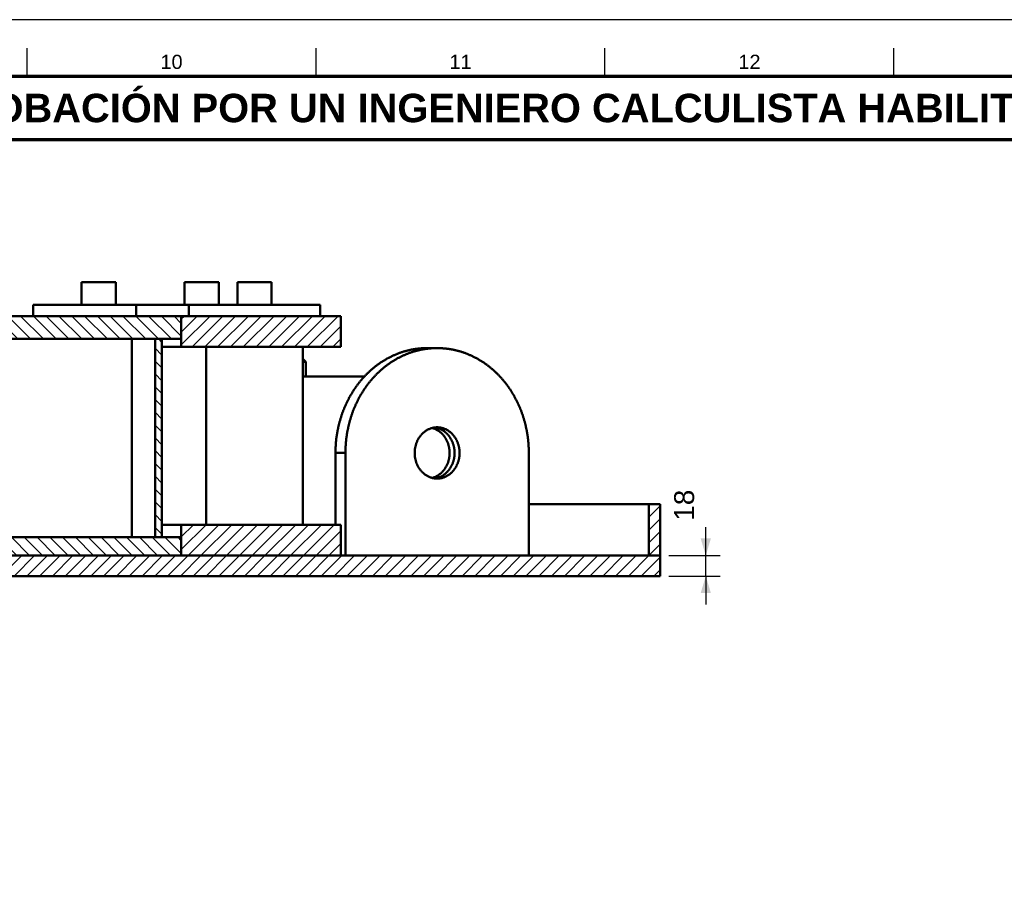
# Model space of a CAD drawing. Header units: millimetres. Extents: x 0 to 841, y 0 to 594.
# Tile 22 of 23: x 475 to 648, y 442 to 594. Entities that reach past the tile are written whole.
import ezdxf
from ezdxf.enums import TextEntityAlignment as Align

# ---------------------------------------------------------------- set-up
doc = ezdxf.new("R2010")
doc.units = ezdxf.units.MM
for name, color, linetype, lineweight in [('ACH', 7, 'CONTINUOUS', 13), ('COTA', 7, 'CONTINUOUS', 25), ('FINA', 7, 'CONTINUOUS', 25), ('MARCO', 7, 'CONTINUOUS', 70), ('TXT', 7, 'CONTINUOUS', 25), ('VIS', 7, 'CONTINUOUS', 50)]:
    doc.layers.add(name, color=color, linetype=linetype, lineweight=lineweight)
doc.styles.add('STD', font='LiberationSans-Regular.ttf')
doc.styles.add('STDB', font='LiberationSans-Bold.ttf')

msp = doc.modelspace()

# ---------------------------------------------------------------- hatches: boundary and pattern name
at = {"layer": 'ACH'}
h = msp.add_hatch(dxfattribs=at)
h.set_pattern_fill('ANSI31', scale=0.5, angle=90)
h.paths.add_polyline_path([(355.25, 541.96), (503.25, 541.96), (503.25, 537.96), (351.25, 537.96), (351.25, 540.36), (352.4, 540.36), (352.4, 538.36), (354.1, 538.36), (354.1, 540.36), (355.25, 540.36)])
h = msp.add_hatch(dxfattribs=at)
h.set_pattern_fill('ANSI31', scale=0.5)
h.paths.add_polyline_path([(503.25, 541.96), (531.25, 541.96), (531.25, 536.56), (503.25, 536.56)])
h = msp.add_hatch(dxfattribs=at)
h.set_pattern_fill('ANSI31', scale=0.5, angle=90)
h.paths.add_polyline_path([(498.65, 537.96), (499.85, 537.96), (499.85, 503.16), (498.65, 503.16)])
h = msp.add_hatch(dxfattribs=at)
h.set_pattern_fill('ANSI31', scale=0.5)
h.paths.add_polyline_path([(587.25, 499.96), (585.25, 499.96), (585.25, 508.96), (587.25, 508.96)])
h = msp.add_hatch(dxfattribs=at)
h.set_pattern_fill('ANSI31', scale=0.5)
h.paths.add_polyline_path([(503.25, 505.36), (531.25, 505.36), (531.25, 499.96), (503.25, 499.96)])
h = msp.add_hatch(dxfattribs=at)
h.set_pattern_fill('ANSI31', scale=0.5, angle=90)
h.paths.add_polyline_path([(356.85, 503.16), (503.25, 503.16), (503.25, 499.96), (356.85, 499.96)])
h = msp.add_hatch(dxfattribs=at)
h.set_pattern_fill('ANSI31', scale=0.5)
h.paths.add_polyline_path([(343.25, 499.96), (587.25, 499.96), (587.25, 496.36), (343.25, 496.36)])

# ---------------------------------------------------------------- linework, layer by layer
at = {"layer": 'COTA'}
for p, q in [((595.25, 499.96), (595.25, 504.96)), ((588.75, 499.96), (597.75, 499.96)), ((595.25, 496.36), (595.25, 499.96)), ((588.75, 496.36), (597.75, 496.36)), ((595.25, 496.36), (595.25, 491.36))]:
    msp.add_line(p, q, dxfattribs=at)
for points in [[(595.25, 499.96), (596.15, 502.96), (594.35, 502.96)], [(595.25, 496.36), (594.35, 493.36), (596.15, 493.36)]]:
    msp.add_solid(points, dxfattribs=at)
at = {"layer": 'FINA'}
for p, q in [((476.19, 584), (476.19, 589)), ((526.88, 584), (526.88, 589)), ((577.56, 584), (577.56, 589)), ((628.25, 584), (628.25, 589))]:
    msp.add_line(p, q, dxfattribs=at)
msp.add_lwpolyline([(0, 0), (841, 0), (841, 594), (0, 594)], close=True, dxfattribs=at)
at = {"layer": 'MARCO'}
for points in [[(20, 10), (831, 10), (831, 584), (20, 584)], [(20, 573), (831, 573), (831, 584), (20, 584)]]:
    msp.add_lwpolyline(points, close=True, dxfattribs=at)
at = {"layer": 'VIS'}
for points in [[(485.74, 547.96), (485.86, 547.96), (485.98, 547.96), (486.1, 547.96), (486.22, 547.96), (486.34, 547.96), (486.46, 547.96), (486.58, 547.96), (486.7, 547.96), (486.82, 547.96), (486.94, 547.96), (487.06, 547.96), (487.18, 547.96), (487.3, 547.96), (487.42, 547.96), (487.54, 547.96), (487.66, 547.96), (487.78, 547.96), (487.9, 547.96), (488.02, 547.96), (488.14, 547.96), (488.26, 547.96), (488.38, 547.96), (488.5, 547.96), (488.62, 547.96), (488.74, 547.96)], [(485.74, 547.96), (485.74, 543.96)], [(488.74, 547.96), (488.86, 547.96), (488.98, 547.96), (489.1, 547.96), (489.22, 547.96), (489.34, 547.96), (489.46, 547.96), (489.58, 547.96), (489.7, 547.96), (489.82, 547.96), (489.94, 547.96), (490.06, 547.96), (490.18, 547.96), (490.3, 547.96), (490.42, 547.96), (490.54, 547.96), (490.66, 547.96), (490.78, 547.96), (490.9, 547.96), (491.02, 547.96), (491.14, 547.96), (491.26, 547.96), (491.38, 547.96), (491.5, 547.96), (491.62, 547.96), (491.74, 547.96)], [(491.74, 547.96), (491.74, 543.96)], [(503.81, 547.96), (503.93, 547.96), (504.05, 547.96), (504.17, 547.96), (504.29, 547.96), (504.41, 547.96), (504.53, 547.96), (504.65, 547.96), (504.77, 547.96), (504.89, 547.96), (505.01, 547.96), (505.13, 547.96), (505.25, 547.96), (505.37, 547.96), (505.49, 547.96), (505.61, 547.96), (505.73, 547.96), (505.85, 547.96), (505.97, 547.96), (506.09, 547.96), (506.21, 547.96), (506.33, 547.96), (506.45, 547.96), (506.57, 547.96), (506.69, 547.96), (506.81, 547.96)], [(503.81, 547.96), (503.81, 543.96)], [(506.81, 547.96), (506.93, 547.96), (507.05, 547.96), (507.17, 547.96), (507.29, 547.96), (507.41, 547.96), (507.53, 547.96), (507.65, 547.96), (507.77, 547.96), (507.89, 547.96), (508.01, 547.96), (508.13, 547.96), (508.25, 547.96), (508.37, 547.96), (508.49, 547.96), (508.61, 547.96), (508.73, 547.96), (508.85, 547.96), (508.97, 547.96), (509.09, 547.96), (509.21, 547.96), (509.33, 547.96), (509.45, 547.96), (509.57, 547.96), (509.69, 547.96), (509.81, 547.96)], [(509.81, 547.96), (509.81, 543.96)], [(513.08, 547.96), (513.2, 547.96), (513.32, 547.96), (513.44, 547.96), (513.56, 547.96), (513.68, 547.96), (513.8, 547.96), (513.92, 547.96), (514.04, 547.96), (514.16, 547.96), (514.28, 547.96), (514.4, 547.96), (514.52, 547.96), (514.64, 547.96), (514.76, 547.96), (514.88, 547.96), (515, 547.96), (515.12, 547.96), (515.24, 547.96), (515.36, 547.96), (515.48, 547.96), (515.6, 547.96), (515.72, 547.96), (515.84, 547.96), (515.96, 547.96), (516.08, 547.96)], [(513.08, 547.96), (513.08, 543.96)], [(516.08, 547.96), (516.2, 547.96), (516.32, 547.96), (516.44, 547.96), (516.56, 547.96), (516.68, 547.96), (516.8, 547.96), (516.92, 547.96), (517.04, 547.96), (517.16, 547.96), (517.28, 547.96), (517.4, 547.96), (517.52, 547.96), (517.64, 547.96), (517.76, 547.96), (517.88, 547.96), (518, 547.96), (518.12, 547.96), (518.24, 547.96), (518.36, 547.96), (518.48, 547.96), (518.6, 547.96), (518.72, 547.96), (518.84, 547.96), (518.96, 547.96), (519.08, 547.96)], [(519.08, 547.96), (519.08, 543.96)], [(477.24, 543.96), (477.36, 543.96), (477.48, 543.96), (477.6, 543.96), (477.72, 543.96), (477.85, 543.96), (477.97, 543.96), (478.09, 543.96), (478.21, 543.96), (478.33, 543.96), (478.45, 543.96), (478.57, 543.96), (478.69, 543.96), (478.81, 543.96), (478.94, 543.96), (479.06, 543.96), (479.18, 543.96), (479.3, 543.96), (479.42, 543.96), (479.54, 543.96), (479.66, 543.96), (479.78, 543.96), (479.9, 543.96), (480.02, 543.96), (480.15, 543.96), (480.27, 543.96), (480.39, 543.96), (480.51, 543.96), (480.63, 543.96), (480.75, 543.96), (480.87, 543.96), (480.99, 543.96), (481.11, 543.96), (481.24, 543.96), (481.36, 543.96), (481.48, 543.96), (481.6, 543.96), (481.72, 543.96), (481.84, 543.96), (481.96, 543.96), (482.08, 543.96), (482.2, 543.96), (482.32, 543.96), (482.45, 543.96), (482.57, 543.96), (482.69, 543.96), (482.81, 543.96), (482.93, 543.96), (483.05, 543.96), (483.17, 543.96), (483.29, 543.96), (483.41, 543.96), (483.54, 543.96), (483.66, 543.96), (483.78, 543.96), (483.9, 543.96), (484.02, 543.96), (484.14, 543.96), (484.26, 543.96), (484.38, 543.96), (484.5, 543.96), (484.62, 543.96), (484.75, 543.96), (484.87, 543.96), (484.99, 543.96), (485.11, 543.96), (485.23, 543.96), (485.35, 543.96), (485.47, 543.96), (485.59, 543.96), (485.71, 543.96), (485.84, 543.96), (485.96, 543.96), (486.08, 543.96), (486.2, 543.96), (486.32, 543.96), (486.44, 543.96), (486.56, 543.96), (486.68, 543.96), (486.8, 543.96), (486.92, 543.96), (487.05, 543.96), (487.17, 543.96), (487.29, 543.96), (487.41, 543.96), (487.53, 543.96), (487.65, 543.96), (487.77, 543.96), (487.89, 543.96), (488.01, 543.96), (488.14, 543.96), (488.26, 543.96), (488.38, 543.96), (488.5, 543.96), (488.62, 543.96), (488.74, 543.96)], [(477.24, 543.96), (477.24, 541.96)], [(488.74, 543.96), (488.86, 543.96), (488.98, 543.96), (489.11, 543.96), (489.23, 543.96), (489.35, 543.96), (489.47, 543.96), (489.59, 543.96), (489.71, 543.96), (489.84, 543.96), (489.96, 543.96), (490.08, 543.96), (490.2, 543.96), (490.32, 543.96), (490.44, 543.96), (490.57, 543.96), (490.69, 543.96), (490.81, 543.96), (490.93, 543.96), (491.05, 543.96), (491.17, 543.96), (491.3, 543.96), (491.42, 543.96), (491.54, 543.96), (491.66, 543.96), (491.78, 543.96), (491.9, 543.96), (492.03, 543.96), (492.15, 543.96), (492.27, 543.96), (492.39, 543.96), (492.51, 543.96), (492.63, 543.96), (492.76, 543.96), (492.88, 543.96), (493, 543.96), (493.12, 543.96), (493.24, 543.96), (493.37, 543.96), (493.49, 543.96), (493.61, 543.96), (493.73, 543.96), (493.85, 543.96), (493.97, 543.96), (494.1, 543.96), (494.22, 543.96), (494.34, 543.96), (494.46, 543.96), (494.58, 543.96), (494.7, 543.96), (494.83, 543.96), (494.95, 543.96), (495.07, 543.96), (495.19, 543.96), (495.31, 543.96)], [(495.31, 543.96), (495.43, 543.96), (495.55, 543.96), (495.67, 543.96), (495.79, 543.96), (495.91, 543.96), (496.03, 543.96), (496.15, 543.96), (496.28, 543.96), (496.4, 543.96), (496.52, 543.96), (496.64, 543.96), (496.76, 543.96), (496.88, 543.96), (497, 543.96), (497.12, 543.96), (497.24, 543.96), (497.36, 543.96), (497.48, 543.96), (497.6, 543.96), (497.72, 543.96), (497.84, 543.96), (497.96, 543.96), (498.08, 543.96), (498.2, 543.96), (498.32, 543.96), (498.44, 543.96), (498.56, 543.96), (498.68, 543.96), (498.8, 543.96), (498.92, 543.96), (499.04, 543.96), (499.16, 543.96), (499.28, 543.96), (499.4, 543.96), (499.53, 543.96), (499.65, 543.96), (499.77, 543.96), (499.89, 543.96), (500.01, 543.96), (500.13, 543.96), (500.25, 543.96), (500.37, 543.96), (500.49, 543.96), (500.61, 543.96), (500.73, 543.96), (500.85, 543.96), (500.97, 543.96), (501.09, 543.96), (501.21, 543.96), (501.33, 543.96), (501.45, 543.96), (501.57, 543.96), (501.69, 543.96), (501.81, 543.96), (501.93, 543.96), (502.05, 543.96), (502.17, 543.96), (502.29, 543.96), (502.41, 543.96), (502.53, 543.96), (502.65, 543.96), (502.77, 543.96), (502.9, 543.96), (503.02, 543.96), (503.14, 543.96), (503.26, 543.96), (503.38, 543.96), (503.5, 543.96), (503.62, 543.96), (503.74, 543.96), (503.86, 543.96), (503.98, 543.96), (504.1, 543.96), (504.22, 543.96), (504.34, 543.96), (504.46, 543.96), (504.58, 543.96)], [(495.31, 543.96), (495.31, 541.96)], [(504.58, 543.96), (504.7, 543.96), (504.82, 543.96), (504.94, 543.96), (505.06, 543.96), (505.19, 543.96), (505.31, 543.96), (505.43, 543.96), (505.55, 543.96), (505.67, 543.96), (505.79, 543.96), (505.91, 543.96), (506.03, 543.96), (506.15, 543.96), (506.28, 543.96), (506.4, 543.96), (506.52, 543.96), (506.64, 543.96), (506.76, 543.96), (506.88, 543.96), (507, 543.96), (507.12, 543.96), (507.24, 543.96), (507.36, 543.96), (507.49, 543.96), (507.61, 543.96), (507.73, 543.96), (507.85, 543.96), (507.97, 543.96), (508.09, 543.96), (508.21, 543.96), (508.33, 543.96), (508.45, 543.96), (508.58, 543.96), (508.7, 543.96), (508.82, 543.96), (508.94, 543.96), (509.06, 543.96), (509.18, 543.96), (509.3, 543.96), (509.42, 543.96), (509.54, 543.96), (509.66, 543.96), (509.79, 543.96), (509.91, 543.96), (510.03, 543.96), (510.15, 543.96), (510.27, 543.96), (510.39, 543.96), (510.51, 543.96), (510.63, 543.96), (510.75, 543.96), (510.88, 543.96), (511, 543.96), (511.12, 543.96), (511.24, 543.96), (511.36, 543.96), (511.48, 543.96), (511.6, 543.96), (511.72, 543.96), (511.84, 543.96), (511.96, 543.96), (512.09, 543.96), (512.21, 543.96), (512.33, 543.96), (512.45, 543.96), (512.57, 543.96), (512.69, 543.96), (512.81, 543.96), (512.93, 543.96), (513.05, 543.96), (513.18, 543.96), (513.3, 543.96), (513.42, 543.96), (513.54, 543.96), (513.66, 543.96), (513.78, 543.96), (513.9, 543.96), (514.02, 543.96), (514.14, 543.96), (514.26, 543.96), (514.39, 543.96), (514.51, 543.96), (514.63, 543.96), (514.75, 543.96), (514.87, 543.96), (514.99, 543.96), (515.11, 543.96), (515.23, 543.96), (515.35, 543.96), (515.48, 543.96), (515.6, 543.96), (515.72, 543.96), (515.84, 543.96), (515.96, 543.96), (516.08, 543.96)], [(504.58, 543.96), (504.58, 541.96)], [(516.08, 543.96), (516.2, 543.96), (516.32, 543.96), (516.44, 543.96), (516.56, 543.96), (516.69, 543.96), (516.81, 543.96), (516.93, 543.96), (517.05, 543.96), (517.17, 543.96), (517.29, 543.96), (517.41, 543.96), (517.53, 543.96), (517.65, 543.96), (517.78, 543.96), (517.9, 543.96), (518.02, 543.96), (518.14, 543.96), (518.26, 543.96), (518.38, 543.96), (518.5, 543.96), (518.62, 543.96), (518.74, 543.96), (518.86, 543.96), (518.99, 543.96), (519.11, 543.96), (519.23, 543.96), (519.35, 543.96), (519.47, 543.96), (519.59, 543.96), (519.71, 543.96), (519.83, 543.96), (519.95, 543.96), (520.08, 543.96), (520.2, 543.96), (520.32, 543.96), (520.44, 543.96), (520.56, 543.96), (520.68, 543.96), (520.8, 543.96), (520.92, 543.96), (521.04, 543.96), (521.16, 543.96), (521.29, 543.96), (521.41, 543.96), (521.53, 543.96), (521.65, 543.96), (521.77, 543.96), (521.89, 543.96), (522.01, 543.96), (522.13, 543.96), (522.25, 543.96), (522.38, 543.96), (522.5, 543.96), (522.62, 543.96), (522.74, 543.96), (522.86, 543.96), (522.98, 543.96), (523.1, 543.96), (523.22, 543.96), (523.34, 543.96), (523.46, 543.96), (523.59, 543.96), (523.71, 543.96), (523.83, 543.96), (523.95, 543.96), (524.07, 543.96), (524.19, 543.96), (524.31, 543.96), (524.43, 543.96), (524.55, 543.96), (524.68, 543.96), (524.8, 543.96), (524.92, 543.96), (525.04, 543.96), (525.16, 543.96), (525.28, 543.96), (525.4, 543.96), (525.52, 543.96), (525.64, 543.96), (525.76, 543.96), (525.89, 543.96), (526.01, 543.96), (526.13, 543.96), (526.25, 543.96), (526.37, 543.96), (526.49, 543.96), (526.61, 543.96), (526.73, 543.96), (526.85, 543.96), (526.98, 543.96), (527.1, 543.96), (527.22, 543.96), (527.34, 543.96), (527.46, 543.96), (527.58, 543.96)], [(527.58, 543.96), (527.58, 541.96)], [(355.25, 541.96), (503.25, 541.96)], [(503.25, 541.96), (503.25, 537.96)], [(503.25, 541.96), (531.25, 541.96)], [(503.25, 541.96), (503.25, 536.56)], [(531.25, 541.96), (531.25, 536.56)], [(351.25, 537.96), (503.25, 537.96)], [(494.59, 537.96), (494.59, 503.16)], [(498.65, 537.96), (499.85, 537.96)], [(498.65, 537.96), (498.65, 503.16)], [(499.85, 537.96), (499.85, 503.16)], [(503.25, 536.56), (503.13, 536.56), (503.01, 536.56), (502.89, 536.56), (502.76, 536.56), (502.64, 536.56), (502.52, 536.56), (502.4, 536.56), (502.28, 536.56), (502.16, 536.56), (502.04, 536.56), (501.91, 536.56), (501.79, 536.56), (501.67, 536.56), (501.55, 536.56), (501.43, 536.56), (501.31, 536.56), (501.19, 536.56), (501.06, 536.56), (500.94, 536.56), (500.82, 536.56), (500.7, 536.56), (500.58, 536.56), (500.46, 536.56), (500.34, 536.56), (500.21, 536.56), (500.09, 536.56), (499.97, 536.56), (499.85, 536.56)], [(503.25, 536.56), (531.25, 536.56)], [(507.58, 536.56), (507.58, 505.36)], [(524.58, 536.56), (524.58, 505.36)], [(546.38, 536.36), (546.26, 536.36), (546.13, 536.36), (546.01, 536.36), (545.89, 536.35), (545.77, 536.35), (545.65, 536.34), (545.53, 536.34), (545.41, 536.33), (545.29, 536.32), (545.17, 536.31), (545.05, 536.3), (544.93, 536.29), (544.81, 536.27), (544.69, 536.26), (544.57, 536.25), (544.45, 536.23), (544.33, 536.21), (544.22, 536.2), (544.1, 536.18), (543.98, 536.16), (543.86, 536.14), (543.74, 536.11), (543.62, 536.09), (543.5, 536.07), (543.39, 536.04), (543.27, 536.02), (543.15, 535.99), (543.03, 535.96), (542.92, 535.93), (542.8, 535.9), (542.68, 535.87), (542.57, 535.84), (542.45, 535.81), (542.34, 535.77), (542.22, 535.74), (542.11, 535.7), (541.99, 535.66), (541.88, 535.63), (541.76, 535.59), (541.65, 535.55), (541.53, 535.51), (541.42, 535.47), (541.31, 535.42), (541.2, 535.38), (541.08, 535.34), (540.97, 535.29), (540.86, 535.25), (540.75, 535.2), (540.64, 535.15), (540.53, 535.1), (540.42, 535.05), (540.31, 535), (540.2, 534.95), (540.09, 534.9), (539.98, 534.85), (539.88, 534.79), (539.77, 534.74), (539.66, 534.68), (539.56, 534.63), (539.45, 534.57), (539.34, 534.51), (539.24, 534.45), (539.13, 534.39), (539.03, 534.33), (538.93, 534.27), (538.82, 534.21), (538.72, 534.14), (538.62, 534.08), (538.52, 534.02), (538.41, 533.95), (538.31, 533.88), (538.21, 533.82), (538.11, 533.75), (538.02, 533.68), (537.92, 533.61), (537.82, 533.54), (537.72, 533.47), (537.62, 533.4), (537.53, 533.33), (537.43, 533.25), (537.34, 533.18), (537.24, 533.11), (537.15, 533.03), (537.05, 532.96), (536.96, 532.88), (536.87, 532.8), (536.78, 532.72), (536.68, 532.65), (536.59, 532.57), (536.5, 532.49), (536.41, 532.41), (536.32, 532.33), (536.23, 532.24), (536.15, 532.16), (536.06, 532.08), (535.97, 532), (535.89, 531.91), (535.8, 531.83), (535.72, 531.74), (535.63, 531.65), (535.55, 531.57), (535.46, 531.48), (535.38, 531.39), (535.3, 531.3), (535.22, 531.22), (535.14, 531.13), (535.06, 531.04), (534.98, 530.95), (534.9, 530.85), (534.82, 530.76), (534.74, 530.67), (534.67, 530.58), (534.59, 530.48), (534.52, 530.39), (534.44, 530.3), (534.37, 530.2), (534.29, 530.11), (534.22, 530.01), (534.15, 529.91), (534.07, 529.82), (534, 529.72), (533.93, 529.62), (533.86, 529.52), (533.79, 529.43), (533.73, 529.33), (533.66, 529.23), (533.59, 529.13), (533.52, 529.03), (533.46, 528.92), (533.39, 528.82), (533.33, 528.72), (533.26, 528.62), (533.2, 528.52), (533.14, 528.41), (533.08, 528.31), (533.02, 528.21), (532.95, 528.1), (532.89, 528), (532.84, 527.89), (532.78, 527.79), (532.72, 527.68), (532.66, 527.58), (532.61, 527.47), (532.55, 527.36), (532.49, 527.26), (532.44, 527.15), (532.39, 527.04), (532.33, 526.93), (532.28, 526.82), (532.23, 526.72), (532.18, 526.61), (532.13, 526.5), (532.08, 526.39), (532.03, 526.28), (531.98, 526.17), (531.93, 526.06), (531.88, 525.95), (531.84, 525.83), (531.79, 525.72), (531.75, 525.61), (531.7, 525.5), (531.66, 525.39), (531.62, 525.27), (531.57, 525.16), (531.53, 525.05), (531.49, 524.93), (531.45, 524.82), (531.41, 524.71), (531.37, 524.59), (531.33, 524.48), (531.3, 524.36), (531.26, 524.25), (531.22, 524.13), (531.19, 524.02), (531.15, 523.9), (531.12, 523.79), (531.09, 523.67), (531.05, 523.56), (531.02, 523.44), (530.99, 523.32), (530.96, 523.21), (530.93, 523.09), (530.9, 522.97), (530.87, 522.86), (530.84, 522.74), (530.82, 522.62), (530.79, 522.5), (530.76, 522.39), (530.74, 522.27), (530.71, 522.15), (530.69, 522.03), (530.67, 521.91), (530.64, 521.8), (530.62, 521.68), (530.6, 521.56), (530.58, 521.44), (530.56, 521.32), (530.54, 521.2), (530.52, 521.08), (530.51, 520.96), (530.49, 520.84), (530.47, 520.73), (530.46, 520.61), (530.44, 520.49), (530.43, 520.37), (530.42, 520.25), (530.4, 520.13), (530.39, 520.01), (530.38, 519.89), (530.37, 519.77), (530.36, 519.65), (530.35, 519.53), (530.34, 519.41), (530.33, 519.29), (530.33, 519.17), (530.32, 519.05), (530.31, 518.93), (530.31, 518.81), (530.3, 518.68), (530.3, 518.56), (530.3, 518.44), (530.29, 518.32), (530.29, 518.2), (530.29, 518.08), (530.29, 517.96)], [(548.12, 536.36), (548, 536.36), (547.88, 536.36), (547.76, 536.36), (547.64, 536.35), (547.52, 536.35), (547.4, 536.34), (547.28, 536.34), (547.16, 536.33), (547.04, 536.32), (546.92, 536.31), (546.8, 536.3), (546.68, 536.29), (546.56, 536.27), (546.44, 536.26), (546.32, 536.25), (546.2, 536.23), (546.08, 536.21), (545.96, 536.2), (545.84, 536.18), (545.73, 536.16), (545.61, 536.14), (545.49, 536.11), (545.37, 536.09), (545.25, 536.07), (545.13, 536.04), (545.02, 536.02), (544.9, 535.99), (544.78, 535.96), (544.66, 535.93), (544.55, 535.9), (544.43, 535.87), (544.32, 535.84), (544.2, 535.81), (544.08, 535.77), (543.97, 535.74), (543.85, 535.7), (543.74, 535.66), (543.62, 535.63), (543.51, 535.59), (543.4, 535.55), (543.28, 535.51), (543.17, 535.47), (543.06, 535.42), (542.94, 535.38), (542.83, 535.34), (542.72, 535.29), (542.61, 535.25), (542.5, 535.2), (542.39, 535.15), (542.28, 535.1), (542.17, 535.05), (542.06, 535), (541.95, 534.95), (541.84, 534.9), (541.73, 534.85), (541.62, 534.79), (541.52, 534.74), (541.41, 534.68), (541.3, 534.63), (541.2, 534.57), (541.09, 534.51), (540.99, 534.45), (540.88, 534.39), (540.78, 534.33), (540.67, 534.27), (540.57, 534.21), (540.47, 534.14), (540.37, 534.08), (540.26, 534.02), (540.16, 533.95), (540.06, 533.88), (539.96, 533.82), (539.86, 533.75), (539.76, 533.68), (539.66, 533.61), (539.57, 533.54), (539.47, 533.47), (539.37, 533.4), (539.28, 533.33), (539.18, 533.25), (539.08, 533.18), (538.99, 533.11), (538.9, 533.03), (538.8, 532.96), (538.71, 532.88), (538.62, 532.8), (538.52, 532.72), (538.43, 532.65), (538.34, 532.57), (538.25, 532.49), (538.16, 532.41), (538.07, 532.33), (537.98, 532.24), (537.9, 532.16), (537.81, 532.08), (537.72, 532), (537.63, 531.91), (537.55, 531.83), (537.46, 531.74), (537.38, 531.65), (537.3, 531.57), (537.21, 531.48), (537.13, 531.39), (537.05, 531.3), (536.97, 531.22), (536.89, 531.13), (536.81, 531.04), (536.73, 530.95), (536.65, 530.85), (536.57, 530.76), (536.49, 530.67), (536.42, 530.58), (536.34, 530.48), (536.26, 530.39), (536.19, 530.3), (536.11, 530.2), (536.04, 530.11), (535.97, 530.01), (535.89, 529.91), (535.82, 529.82), (535.75, 529.72), (535.68, 529.62), (535.61, 529.52), (535.54, 529.43), (535.47, 529.33), (535.41, 529.23), (535.34, 529.13), (535.27, 529.03), (535.21, 528.92), (535.14, 528.82), (535.08, 528.72), (535.01, 528.62), (534.95, 528.52), (534.89, 528.41), (534.82, 528.31), (534.76, 528.21), (534.7, 528.1), (534.64, 528), (534.58, 527.89), (534.53, 527.79), (534.47, 527.68), (534.41, 527.58), (534.35, 527.47), (534.3, 527.36), (534.24, 527.26), (534.19, 527.15), (534.13, 527.04), (534.08, 526.93), (534.03, 526.82), (533.98, 526.72), (533.93, 526.61), (533.87, 526.5), (533.82, 526.39), (533.78, 526.28), (533.73, 526.17), (533.68, 526.06), (533.63, 525.95), (533.59, 525.83), (533.54, 525.72), (533.5, 525.61), (533.45, 525.5), (533.41, 525.39), (533.36, 525.27), (533.32, 525.16), (533.28, 525.05), (533.24, 524.93), (533.2, 524.82), (533.16, 524.71), (533.12, 524.59), (533.08, 524.48), (533.04, 524.36), (533.01, 524.25), (532.97, 524.13), (532.94, 524.02), (532.9, 523.9), (532.87, 523.79), (532.83, 523.67), (532.8, 523.56), (532.77, 523.44), (532.74, 523.32), (532.71, 523.21), (532.68, 523.09), (532.65, 522.97), (532.62, 522.86), (532.59, 522.74), (532.56, 522.62), (532.54, 522.5), (532.51, 522.39), (532.49, 522.27), (532.46, 522.15), (532.44, 522.03), (532.42, 521.91), (532.39, 521.8), (532.37, 521.68), (532.35, 521.56), (532.33, 521.44), (532.31, 521.32), (532.29, 521.2), (532.27, 521.08), (532.26, 520.96), (532.24, 520.84), (532.22, 520.73), (532.21, 520.61), (532.19, 520.49), (532.18, 520.37), (532.16, 520.25), (532.15, 520.13), (532.14, 520.01), (532.13, 519.89), (532.12, 519.77), (532.11, 519.65), (532.1, 519.53), (532.09, 519.41), (532.08, 519.29), (532.07, 519.17), (532.07, 519.05), (532.06, 518.93), (532.06, 518.81), (532.05, 518.68), (532.05, 518.56), (532.05, 518.44), (532.04, 518.32), (532.04, 518.2), (532.04, 518.08), (532.04, 517.96)], [(548.12, 536.36), (546.38, 536.36)], [(564.21, 517.96), (564.21, 518.08), (564.21, 518.2), (564.21, 518.32), (564.2, 518.44), (564.2, 518.56), (564.2, 518.68), (564.19, 518.81), (564.19, 518.93), (564.18, 519.05), (564.17, 519.17), (564.17, 519.29), (564.16, 519.41), (564.15, 519.53), (564.14, 519.65), (564.13, 519.77), (564.12, 519.89), (564.11, 520.01), (564.1, 520.13), (564.08, 520.25), (564.07, 520.37), (564.06, 520.49), (564.04, 520.61), (564.03, 520.73), (564.01, 520.84), (563.99, 520.96), (563.98, 521.08), (563.96, 521.2), (563.94, 521.32), (563.92, 521.44), (563.9, 521.56), (563.88, 521.68), (563.86, 521.8), (563.83, 521.91), (563.81, 522.03), (563.79, 522.15), (563.76, 522.27), (563.74, 522.39), (563.71, 522.5), (563.68, 522.62), (563.66, 522.74), (563.63, 522.86), (563.6, 522.97), (563.57, 523.09), (563.54, 523.21), (563.51, 523.32), (563.48, 523.44), (563.45, 523.56), (563.41, 523.67), (563.38, 523.79), (563.35, 523.9), (563.31, 524.02), (563.28, 524.13), (563.24, 524.25), (563.2, 524.36), (563.17, 524.48), (563.13, 524.59), (563.09, 524.71), (563.05, 524.82), (563.01, 524.93), (562.97, 525.05), (562.93, 525.16), (562.88, 525.27), (562.84, 525.39), (562.8, 525.5), (562.75, 525.61), (562.71, 525.72), (562.66, 525.83), (562.62, 525.95), (562.57, 526.06), (562.52, 526.17), (562.47, 526.28), (562.42, 526.39), (562.37, 526.5), (562.32, 526.61), (562.27, 526.72), (562.22, 526.82), (562.17, 526.93), (562.11, 527.04), (562.06, 527.15), (562.01, 527.26), (561.95, 527.36), (561.89, 527.47), (561.84, 527.58), (561.78, 527.68), (561.72, 527.79), (561.66, 527.89), (561.61, 528), (561.55, 528.1), (561.48, 528.21), (561.42, 528.31), (561.36, 528.41), (561.3, 528.52), (561.24, 528.62), (561.17, 528.72), (561.11, 528.82), (561.04, 528.92), (560.98, 529.03), (560.91, 529.13), (560.84, 529.23), (560.77, 529.33), (560.71, 529.43), (560.64, 529.52), (560.57, 529.62), (560.5, 529.72), (560.43, 529.82), (560.35, 529.91), (560.28, 530.01), (560.21, 530.11), (560.13, 530.2), (560.06, 530.3), (559.98, 530.39), (559.91, 530.48), (559.83, 530.58), (559.76, 530.67), (559.68, 530.76), (559.6, 530.85), (559.52, 530.95), (559.44, 531.04), (559.36, 531.13), (559.28, 531.22), (559.2, 531.3), (559.12, 531.39), (559.04, 531.48), (558.95, 531.57), (558.87, 531.65), (558.78, 531.74), (558.7, 531.83), (558.61, 531.91), (558.53, 532), (558.44, 532.08), (558.35, 532.16), (558.27, 532.24), (558.18, 532.33), (558.09, 532.41), (558, 532.49), (557.91, 532.57), (557.82, 532.65), (557.72, 532.72), (557.63, 532.8), (557.54, 532.88), (557.45, 532.96), (557.35, 533.03), (557.26, 533.11), (557.16, 533.18), (557.07, 533.25), (556.97, 533.33), (556.88, 533.4), (556.78, 533.47), (556.68, 533.54), (556.58, 533.61), (556.48, 533.68), (556.39, 533.75), (556.29, 533.82), (556.19, 533.88), (556.09, 533.95), (555.98, 534.02), (555.88, 534.08), (555.78, 534.14), (555.68, 534.21), (555.57, 534.27), (555.47, 534.33), (555.37, 534.39), (555.26, 534.45), (555.16, 534.51), (555.05, 534.57), (554.94, 534.63), (554.84, 534.68), (554.73, 534.74), (554.62, 534.79), (554.52, 534.85), (554.41, 534.9), (554.3, 534.95), (554.19, 535), (554.08, 535.05), (553.97, 535.1), (553.86, 535.15), (553.75, 535.2), (553.64, 535.25), (553.53, 535.29), (553.42, 535.34), (553.3, 535.38), (553.19, 535.42), (553.08, 535.47), (552.97, 535.51), (552.85, 535.55), (552.74, 535.59), (552.62, 535.63), (552.51, 535.66), (552.39, 535.7), (552.28, 535.74), (552.16, 535.77), (552.05, 535.81), (551.93, 535.84), (551.82, 535.87), (551.7, 535.9), (551.58, 535.93), (551.47, 535.96), (551.35, 535.99), (551.23, 536.02), (551.11, 536.04), (551, 536.07), (550.88, 536.09), (550.76, 536.11), (550.64, 536.14), (550.52, 536.16), (550.4, 536.18), (550.28, 536.2), (550.17, 536.21), (550.05, 536.23), (549.93, 536.25), (549.81, 536.26), (549.69, 536.27), (549.57, 536.29), (549.45, 536.3), (549.33, 536.31), (549.21, 536.32), (549.09, 536.33), (548.97, 536.34), (548.85, 536.34), (548.73, 536.35), (548.61, 536.35), (548.49, 536.36), (548.37, 536.36), (548.24, 536.36), (548.12, 536.36)], [(524.58, 534.36), (524.6, 534.36), (524.61, 534.36), (524.63, 534.36), (524.64, 534.36), (524.66, 534.36), (524.68, 534.36)], [(524.58, 533.96), (524.66, 533.96), (524.75, 533.96), (524.83, 533.96), (524.91, 533.96), (524.99, 533.96), (525.08, 533.96)], [(524.68, 534.36), (525.08, 533.96)], [(525.08, 533.96), (525.08, 531.36)], [(535.35, 531.36), (524.58, 531.36)], [(548.12, 513.46), (548, 513.46), (547.88, 513.47), (547.76, 513.48), (547.64, 513.5), (547.52, 513.51), (547.41, 513.54), (547.29, 513.56), (547.17, 513.6), (547.06, 513.63), (546.94, 513.67), (546.83, 513.71), (546.72, 513.76), (546.61, 513.81), (546.5, 513.86), (546.39, 513.92), (546.29, 513.98), (546.19, 514.04), (546.09, 514.11), (545.99, 514.18), (545.89, 514.25), (545.8, 514.33), (545.71, 514.41), (545.62, 514.49), (545.53, 514.57), (545.45, 514.66), (545.37, 514.75), (545.29, 514.84), (545.21, 514.93), (545.14, 515.03), (545.07, 515.13), (545, 515.23), (544.93, 515.33), (544.87, 515.43), (544.81, 515.54), (544.75, 515.64), (544.7, 515.75), (544.65, 515.86), (544.6, 515.97), (544.55, 516.08), (544.51, 516.19), (544.47, 516.3), (544.43, 516.42), (544.39, 516.53), (544.36, 516.65), (544.33, 516.77), (544.3, 516.88), (544.28, 517), (544.26, 517.12), (544.24, 517.24), (544.23, 517.36), (544.21, 517.48), (544.2, 517.6), (544.2, 517.72), (544.19, 517.84), (544.19, 517.96), (544.19, 518.08), (544.2, 518.2), (544.2, 518.32), (544.21, 518.44), (544.23, 518.56), (544.24, 518.68), (544.26, 518.8), (544.28, 518.92), (544.3, 519.04), (544.33, 519.16), (544.36, 519.27), (544.39, 519.39), (544.43, 519.5), (544.47, 519.62), (544.51, 519.73), (544.55, 519.84), (544.6, 519.96), (544.65, 520.07), (544.7, 520.18), (544.75, 520.28), (544.81, 520.39), (544.87, 520.49), (544.93, 520.6), (545, 520.7), (545.07, 520.8), (545.14, 520.89), (545.21, 520.99), (545.29, 521.08), (545.37, 521.17), (545.45, 521.26), (545.53, 521.35), (545.62, 521.43), (545.71, 521.51), (545.8, 521.59), (545.89, 521.67), (545.99, 521.74), (546.09, 521.81), (546.19, 521.88), (546.29, 521.94), (546.39, 522), (546.5, 522.06), (546.61, 522.11), (546.72, 522.16), (546.83, 522.21), (546.94, 522.25), (547.06, 522.29), (547.17, 522.33), (547.29, 522.36), (547.41, 522.39), (547.52, 522.41), (547.64, 522.43), (547.76, 522.44), (547.88, 522.45), (548, 522.46), (548.12, 522.46)], [(550.31, 517.96), (550.31, 518.08), (550.3, 518.21), (550.3, 518.33), (550.29, 518.45), (550.27, 518.57), (550.26, 518.69), (550.24, 518.81), (550.22, 518.93), (550.19, 519.05), (550.16, 519.17), (550.13, 519.29), (550.1, 519.41), (550.06, 519.53), (550.03, 519.64), (549.98, 519.76), (549.94, 519.87), (549.89, 519.98), (549.84, 520.09), (549.79, 520.2), (549.73, 520.31), (549.67, 520.42), (549.61, 520.53), (549.54, 520.63), (549.48, 520.73), (549.41, 520.83), (549.33, 520.93), (549.26, 521.03), (549.18, 521.12), (549.1, 521.21), (549.01, 521.3), (548.93, 521.39), (548.84, 521.47), (548.75, 521.55), (548.65, 521.63), (548.56, 521.71), (548.46, 521.78), (548.36, 521.85), (548.26, 521.91), (548.15, 521.98), (548.04, 522.04), (547.94, 522.09), (547.83, 522.15), (547.71, 522.19), (547.6, 522.24), (547.48, 522.28), (547.37, 522.32), (547.25, 522.35)], [(551.18, 517.96), (551.18, 518.08), (551.18, 518.2), (551.17, 518.33), (551.16, 518.45), (551.15, 518.57), (551.13, 518.69), (551.11, 518.81), (551.09, 518.93), (551.07, 519.05), (551.04, 519.16), (551.01, 519.28), (550.98, 519.4), (550.94, 519.52), (550.9, 519.63), (550.86, 519.74), (550.82, 519.86), (550.77, 519.97), (550.72, 520.08), (550.67, 520.19), (550.61, 520.3), (550.55, 520.4), (550.49, 520.51), (550.43, 520.61), (550.36, 520.71), (550.29, 520.81), (550.22, 520.91), (550.15, 521.01), (550.07, 521.1), (549.99, 521.19), (549.91, 521.28), (549.82, 521.37), (549.73, 521.45), (549.64, 521.53), (549.55, 521.61), (549.46, 521.69), (549.36, 521.76), (549.26, 521.83), (549.16, 521.9), (549.05, 521.96), (548.95, 522.02), (548.84, 522.08), (548.73, 522.13), (548.62, 522.18), (548.51, 522.23), (548.39, 522.27), (548.28, 522.3), (548.16, 522.34), (548.05, 522.37), (547.93, 522.39), (547.81, 522.42), (547.69, 522.43)], [(548.12, 522.46), (548.24, 522.46), (548.37, 522.45), (548.49, 522.44), (548.6, 522.43), (548.72, 522.41), (548.84, 522.39), (548.96, 522.36), (549.08, 522.33), (549.19, 522.29), (549.31, 522.25), (549.42, 522.21), (549.53, 522.16), (549.64, 522.11), (549.75, 522.06), (549.85, 522), (549.96, 521.94), (550.06, 521.88), (550.16, 521.81), (550.26, 521.74), (550.35, 521.67), (550.45, 521.59), (550.54, 521.51), (550.63, 521.43), (550.71, 521.35), (550.8, 521.26), (550.88, 521.17), (550.96, 521.08), (551.03, 520.99), (551.11, 520.89), (551.18, 520.8), (551.25, 520.7), (551.31, 520.6), (551.38, 520.49), (551.44, 520.39), (551.49, 520.28), (551.55, 520.18), (551.6, 520.07), (551.65, 519.96), (551.7, 519.84), (551.74, 519.73), (551.78, 519.62), (551.82, 519.5), (551.85, 519.39), (551.89, 519.27), (551.92, 519.16), (551.94, 519.04), (551.97, 518.92), (551.99, 518.8), (552.01, 518.68), (552.02, 518.56), (552.04, 518.44), (552.05, 518.32), (552.05, 518.2), (552.06, 518.08), (552.06, 517.96)], [(532.04, 517.96), (530.29, 517.96)], [(530.29, 517.96), (530.29, 505.36)], [(532.04, 517.96), (532.04, 499.96)], [(547.25, 513.57), (547.37, 513.61), (547.48, 513.64), (547.6, 513.69), (547.71, 513.73), (547.83, 513.78), (547.94, 513.83), (548.04, 513.89), (548.15, 513.95), (548.26, 514.01), (548.36, 514.08), (548.46, 514.15), (548.56, 514.22), (548.65, 514.29), (548.75, 514.37), (548.84, 514.45), (548.93, 514.54), (549.01, 514.62), (549.1, 514.71), (549.18, 514.8), (549.26, 514.9), (549.33, 514.99), (549.41, 515.09), (549.48, 515.19), (549.54, 515.29), (549.61, 515.4), (549.67, 515.5), (549.73, 515.61), (549.79, 515.72), (549.84, 515.83), (549.89, 515.94), (549.94, 516.05), (549.98, 516.17), (550.03, 516.28), (550.06, 516.4), (550.1, 516.51), (550.13, 516.63), (550.16, 516.75), (550.19, 516.87), (550.22, 516.99), (550.24, 517.11), (550.26, 517.23), (550.27, 517.35), (550.29, 517.47), (550.3, 517.6), (550.3, 517.72), (550.31, 517.84), (550.31, 517.96)], [(547.69, 513.49), (547.81, 513.51), (547.93, 513.53), (548.05, 513.55), (548.16, 513.58), (548.28, 513.62), (548.39, 513.66), (548.51, 513.7), (548.62, 513.74), (548.73, 513.79), (548.84, 513.85), (548.95, 513.9), (549.05, 513.96), (549.16, 514.03), (549.26, 514.09), (549.36, 514.16), (549.46, 514.24), (549.55, 514.31), (549.64, 514.39), (549.73, 514.47), (549.82, 514.56), (549.91, 514.64), (549.99, 514.73), (550.07, 514.82), (550.15, 514.92), (550.22, 515.01), (550.29, 515.11), (550.36, 515.21), (550.43, 515.31), (550.49, 515.41), (550.55, 515.52), (550.61, 515.63), (550.67, 515.73), (550.72, 515.84), (550.77, 515.95), (550.82, 516.07), (550.86, 516.18), (550.9, 516.29), (550.94, 516.41), (550.98, 516.52), (551.01, 516.64), (551.04, 516.76), (551.07, 516.88), (551.09, 517), (551.11, 517.12), (551.13, 517.24), (551.15, 517.36), (551.16, 517.48), (551.17, 517.6), (551.18, 517.72), (551.18, 517.84), (551.18, 517.96)], [(552.06, 517.96), (552.06, 517.84), (552.05, 517.72), (552.05, 517.6), (552.04, 517.48), (552.02, 517.36), (552.01, 517.24), (551.99, 517.12), (551.97, 517), (551.94, 516.88), (551.92, 516.77), (551.89, 516.65), (551.85, 516.53), (551.82, 516.42), (551.78, 516.3), (551.74, 516.19), (551.7, 516.08), (551.65, 515.97), (551.6, 515.86), (551.55, 515.75), (551.49, 515.64), (551.44, 515.54), (551.38, 515.43), (551.31, 515.33), (551.25, 515.23), (551.18, 515.13), (551.11, 515.03), (551.03, 514.93), (550.96, 514.84), (550.88, 514.75), (550.8, 514.66), (550.71, 514.57), (550.63, 514.49), (550.54, 514.41), (550.45, 514.33), (550.35, 514.25), (550.26, 514.18), (550.16, 514.11), (550.06, 514.04), (549.96, 513.98), (549.85, 513.92), (549.75, 513.86), (549.64, 513.81), (549.53, 513.76), (549.42, 513.71), (549.31, 513.67), (549.19, 513.63), (549.08, 513.6), (548.96, 513.56), (548.84, 513.54), (548.72, 513.51), (548.6, 513.5), (548.49, 513.48), (548.37, 513.47), (548.24, 513.46), (548.12, 513.46)], [(564.21, 499.96), (564.21, 517.96)], [(564.21, 508.96), (585.25, 508.96)], [(585.25, 508.96), (585.25, 499.96)], [(585.25, 508.96), (587.25, 508.96)], [(587.25, 508.96), (587.25, 499.96)], [(503.25, 505.36), (503.13, 505.36), (503.01, 505.36), (502.89, 505.36), (502.76, 505.36), (502.64, 505.36), (502.52, 505.36), (502.4, 505.36), (502.28, 505.36), (502.16, 505.36), (502.04, 505.36), (501.91, 505.36), (501.79, 505.36), (501.67, 505.36), (501.55, 505.36), (501.43, 505.36), (501.31, 505.36), (501.19, 505.36), (501.06, 505.36), (500.94, 505.36), (500.82, 505.36), (500.7, 505.36), (500.58, 505.36), (500.46, 505.36), (500.34, 505.36), (500.21, 505.36), (500.09, 505.36), (499.97, 505.36), (499.85, 505.36)], [(503.25, 505.36), (531.25, 505.36)], [(503.25, 505.36), (503.25, 499.96)], [(531.25, 505.36), (531.25, 499.96)], [(356.85, 503.16), (503.25, 503.16)], [(498.65, 503.16), (499.85, 503.16)], [(503.25, 503.16), (503.25, 499.96)], [(343.25, 499.96), (587.25, 499.96)], [(356.85, 499.96), (503.25, 499.96)], [(503.25, 499.96), (531.25, 499.96)], [(585.25, 499.96), (587.25, 499.96)], [(587.25, 499.96), (587.25, 496.36)], [(343.25, 496.36), (587.25, 496.36)]]:
    msp.add_lwpolyline(points, dxfattribs=at)

# ---------------------------------------------------------------- texts
at = {"layer": 'TXT'}
for s, height, style, p in [('10', 2.5, 'STD', (501.53, 586.6)), ('11', 2.5, 'STD', (552.22, 586.6)), ('12', 2.5, 'STD', (602.91, 586.6)), ('ESTOS PLANOS NO SON VÁLIDOS PARA FABRICACIÓN HASTA SU REVISIÓN Y APROBACIÓN POR UN INGENIERO CALCULISTA HABILITADO.', 5, 'STDB', (425.5, 578.5))]:
    msp.add_text(s, height=height, dxfattribs=dict(at, style=style)).set_placement(p, align=Align.MIDDLE_CENTER)
at = {"layer": 'TXT', "style": 'STD'}
msp.add_text('18', height=3.5, rotation=90, dxfattribs=at).set_placement((594.25, 508.79), align=Align.BOTTOM_CENTER)

doc.saveas('drawing.dxf')
